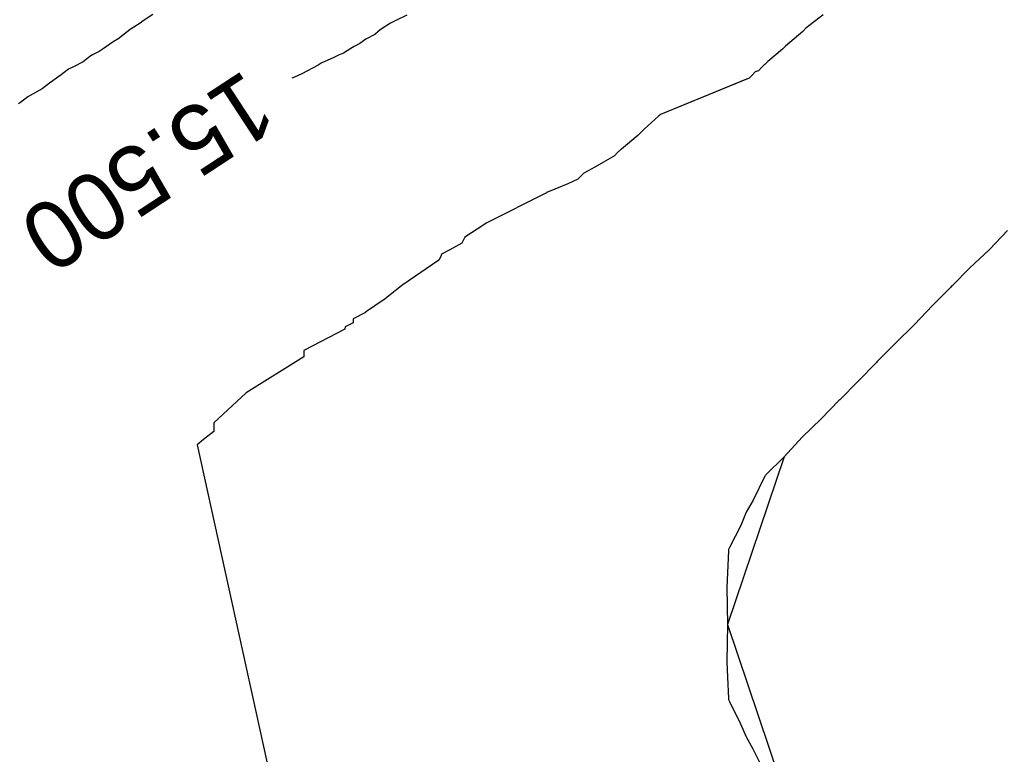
# Model space of a CAD drawing. Extents: x 158343 to 162498, y 431347 to 434500.
# Tile 195 of 220: x 159582 to 159608, y 434119 to 434139. Entities that reach past the tile are written whole.
import ezdxf

# ---------------------------------------------------------------- set-up
doc = ezdxf.new("R2010")
doc.units = 0
doc.header["$LTSCALE"] = 10
doc.header["$MEASUREMENT"] = 0
doc.layers.add('000_arcering', color=8, linetype='CONTINUOUS')
doc.layers.add('def. con-hoogtelijn (index)', color=8, linetype='CONTINUOUS')
doc.styles.add('Style-WORKING', font='WORKING.shx')

# ---------------------------------------------------------------- blocks, each defined once
blk = doc.blocks.new('bestaande hoogtelijnen')
at = {"layer": 'def. con-hoogtelijn (index)'}
for p, q in [((-82.683, 72.075), (-82.849, 71.973)), ((-82.683, 72.075), (-82.849, 71.973)), ((-82.683, 72.075), (-82.849, 71.973)), ((-82.6, 72.138), (-82.683, 72.075)), ((-82.6, 72.138), (-82.683, 72.075)), ((-82.6, 72.138), (-82.683, 72.075)), ((-82.338, 72.304), (-82.6, 72.138)), ((-82.338, 72.304), (-82.6, 72.138)), ((-82.338, 72.304), (-82.6, 72.138)), ((-75.992, 72.072), (-76.268, 71.899)), ((-75.992, 72.072), (-76.268, 71.899)), ((-75.845, 72.143), (-75.992, 72.072)), ((-75.845, 72.143), (-75.992, 72.072)), ((-75.556, 72.29), (-75.845, 72.143)), ((-75.556, 72.29), (-75.845, 72.143)), ((-64.434, 72.295), (-64.898, 71.939)), ((-64.434, 72.295), (-64.898, 71.939)), ((-82.945, 71.909), (-83.227, 71.682)), ((-82.945, 71.909), (-83.227, 71.682)), ((-82.945, 71.909), (-83.227, 71.682)), ((-82.849, 71.973), (-82.945, 71.909)), ((-82.849, 71.973), (-82.945, 71.909)), ((-82.849, 71.973), (-82.945, 71.909)), ((-76.268, 71.899), (-76.412, 71.772)), ((-76.268, 71.899), (-76.412, 71.772)), ((-64.979, 71.853), (-65.437, 71.464)), ((-64.979, 71.853), (-65.437, 71.464)), ((-64.978, 71.855), (-64.979, 71.853)), ((-64.978, 71.855), (-64.979, 71.853)), ((-64.898, 71.939), (-64.978, 71.855)), ((-64.898, 71.939), (-64.978, 71.855)), ((-83.4, 71.573), (-83.668, 71.388)), ((-83.4, 71.573), (-83.668, 71.388)), ((-83.4, 71.573), (-83.668, 71.388)), ((-83.248, 71.669), (-83.4, 71.573)), ((-83.248, 71.669), (-83.4, 71.573)), ((-83.248, 71.669), (-83.4, 71.573)), ((-83.227, 71.682), (-83.248, 71.669)), ((-83.227, 71.682), (-83.248, 71.669)), ((-83.227, 71.682), (-83.248, 71.669)), ((-76.649, 71.65), (-76.81, 71.534)), ((-76.649, 71.65), (-76.81, 71.534)), ((-76.412, 71.772), (-76.649, 71.65)), ((-76.412, 71.772), (-76.649, 71.65)), ((-83.776, 71.315), (-83.953, 71.231)), ((-83.776, 71.315), (-83.953, 71.231)), ((-83.776, 71.315), (-83.953, 71.231)), ((-83.668, 71.388), (-83.776, 71.315)), ((-83.668, 71.388), (-83.776, 71.315)), ((-83.668, 71.388), (-83.776, 71.315)), ((-77.051, 71.4), (-77.245, 71.272)), ((-77.051, 71.4), (-77.245, 71.272)), ((-77.003, 71.422), (-77.051, 71.4)), ((-77.003, 71.422), (-77.051, 71.4)), ((-76.964, 71.45), (-77.003, 71.422)), ((-76.964, 71.45), (-77.003, 71.422)), ((-76.81, 71.534), (-76.964, 71.45)), ((-76.81, 71.534), (-76.964, 71.45)), ((-65.522, 71.382), (-65.912, 71.055)), ((-65.522, 71.382), (-65.912, 71.055)), ((-65.437, 71.464), (-65.522, 71.382)), ((-65.437, 71.464), (-65.522, 71.382)), ((-84.197, 71.046), (-84.456, 70.912)), ((-84.197, 71.046), (-84.456, 70.912)), ((-84.197, 71.046), (-84.456, 70.912)), ((-84.027, 71.182), (-84.197, 71.046)), ((-84.027, 71.182), (-84.197, 71.046)), ((-84.027, 71.182), (-84.197, 71.046)), ((-83.953, 71.231), (-84.027, 71.182)), ((-83.953, 71.231), (-84.027, 71.182)), ((-83.953, 71.231), (-84.027, 71.182)), ((-77.505, 71.155), (-77.841, 71.004)), ((-77.505, 71.155), (-77.841, 71.004)), ((-77.378, 71.225), (-77.505, 71.155)), ((-77.378, 71.225), (-77.505, 71.155)), ((-77.245, 71.272), (-77.378, 71.225)), ((-77.245, 71.272), (-77.378, 71.225)), ((-65.912, 71.055), (-65.992, 70.975)), ((-65.912, 71.055), (-65.992, 70.975)), ((-84.591, 70.843), (-84.822, 70.673)), ((-84.591, 70.843), (-84.822, 70.673)), ((-84.591, 70.843), (-84.822, 70.673)), ((-84.456, 70.912), (-84.591, 70.843)), ((-84.456, 70.912), (-84.591, 70.843)), ((-84.456, 70.912), (-84.591, 70.843)), ((-77.928, 70.955), (-78.364, 70.724)), ((-77.928, 70.955), (-78.364, 70.724)), ((-77.841, 71.004), (-77.928, 70.955)), ((-77.841, 71.004), (-77.928, 70.955)), ((-66.247, 70.772), (-66.331, 70.691)), ((-66.247, 70.772), (-66.331, 70.691)), ((-66.16, 70.801), (-66.247, 70.772)), ((-66.16, 70.801), (-66.247, 70.772)), ((-66.159, 70.803), (-66.16, 70.801)), ((-66.159, 70.803), (-66.16, 70.801)), ((-66.078, 70.888), (-66.159, 70.803)), ((-66.078, 70.888), (-66.159, 70.803)), ((-65.999, 70.968), (-66.078, 70.888)), ((-65.999, 70.968), (-66.078, 70.888)), ((-65.996, 70.972), (-65.999, 70.968)), ((-65.996, 70.972), (-65.999, 70.968)), ((-65.992, 70.975), (-65.996, 70.972)), ((-65.992, 70.975), (-65.996, 70.972)), ((-85.063, 70.498), (-85.294, 70.321)), ((-85.063, 70.498), (-85.294, 70.321)), ((-85.063, 70.498), (-85.294, 70.321)), ((-85.051, 70.506), (-85.063, 70.498)), ((-85.051, 70.506), (-85.063, 70.498)), ((-85.051, 70.506), (-85.063, 70.498)), ((-84.838, 70.661), (-85.051, 70.506)), ((-84.838, 70.661), (-85.051, 70.506)), ((-84.838, 70.661), (-85.051, 70.506)), ((-84.822, 70.673), (-84.838, 70.661)), ((-84.822, 70.673), (-84.838, 70.661)), ((-84.822, 70.673), (-84.838, 70.661)), ((-78.559, 70.636), (-78.63, 70.604)), ((-78.559, 70.636), (-78.63, 70.604)), ((-78.364, 70.724), (-78.559, 70.636)), ((-78.364, 70.724), (-78.559, 70.636)), ((-66.412, 70.609), (-68.776, 69.64)), ((-66.412, 70.609), (-68.776, 69.64)), ((-66.484, 70.579), (-68.776, 69.64)), ((-66.331, 70.691), (-66.412, 70.609)), ((-66.331, 70.691), (-66.412, 70.609)), ((-85.294, 70.321), (-85.618, 70.141)), ((-85.294, 70.321), (-85.618, 70.141)), ((-85.294, 70.321), (-85.618, 70.141)), ((-85.875, 69.961), (-85.925, 69.926)), ((-85.875, 69.961), (-85.925, 69.926)), ((-85.875, 69.961), (-85.925, 69.926)), ((-85.678, 70.107), (-85.875, 69.961)), ((-85.678, 70.107), (-85.875, 69.961)), ((-85.678, 70.107), (-85.875, 69.961)), ((-85.618, 70.141), (-85.678, 70.107)), ((-85.618, 70.141), (-85.678, 70.107)), ((-85.618, 70.141), (-85.678, 70.107)), ((-68.827, 69.599), (-69.218, 69.245)), ((-68.827, 69.599), (-69.218, 69.245)), ((-68.827, 69.599), (-69.218, 69.245)), ((-68.778, 69.638), (-68.827, 69.599)), ((-68.778, 69.638), (-68.827, 69.599)), ((-68.778, 69.638), (-68.827, 69.599)), ((-68.776, 69.64), (-68.778, 69.638)), ((-68.776, 69.64), (-68.778, 69.638)), ((-68.776, 69.64), (-68.778, 69.638)), ((-69.22, 69.243), (-69.383, 69.077)), ((-69.22, 69.243), (-69.383, 69.077)), ((-69.22, 69.243), (-69.383, 69.077)), ((-69.218, 69.245), (-69.22, 69.243)), ((-69.218, 69.245), (-69.22, 69.243)), ((-69.218, 69.245), (-69.22, 69.243)), ((-69.383, 69.077), (-69.825, 68.715)), ((-69.383, 69.077), (-69.825, 68.715)), ((-69.383, 69.077), (-69.825, 68.715)), ((-69.843, 68.703), (-69.925, 68.618)), ((-69.843, 68.703), (-69.925, 68.618)), ((-69.843, 68.703), (-69.925, 68.618)), ((-69.826, 68.714), (-69.843, 68.703)), ((-69.826, 68.714), (-69.843, 68.703)), ((-69.826, 68.714), (-69.843, 68.703)), ((-69.825, 68.715), (-69.826, 68.714)), ((-69.825, 68.715), (-69.826, 68.714)), ((-69.825, 68.715), (-69.826, 68.714)), ((-70.009, 68.536), (-70.538, 68.231)), ((-70.009, 68.536), (-70.538, 68.231)), ((-70.009, 68.536), (-70.538, 68.231)), ((-69.925, 68.618), (-70.009, 68.536)), ((-69.925, 68.618), (-70.009, 68.536)), ((-69.925, 68.618), (-70.009, 68.536)), ((-70.538, 68.231), (-70.825, 68.074)), ((-70.538, 68.231), (-70.825, 68.074)), ((-70.538, 68.231), (-70.825, 68.074)), ((-70.987, 67.908), (-71.256, 67.787)), ((-70.987, 67.908), (-71.256, 67.787)), ((-70.987, 67.908), (-71.256, 67.787)), ((-70.905, 67.988), (-70.987, 67.908)), ((-70.905, 67.988), (-70.987, 67.908)), ((-70.905, 67.988), (-70.987, 67.908)), ((-70.825, 68.074), (-70.905, 67.988)), ((-70.825, 68.074), (-70.905, 67.988)), ((-70.825, 68.074), (-70.905, 67.988)), ((-71.256, 67.787), (-71.756, 67.583)), ((-71.256, 67.787), (-71.756, 67.583)), ((-71.256, 67.787), (-71.756, 67.583)), ((-71.825, 67.549), (-73.422, 66.748)), ((-71.825, 67.549), (-73.422, 66.748)), ((-71.825, 67.549), (-73.422, 66.748)), ((-71.823, 67.553), (-71.825, 67.549)), ((-71.823, 67.553), (-71.825, 67.549)), ((-71.823, 67.553), (-71.825, 67.549)), ((-71.821, 67.556), (-71.823, 67.553)), ((-71.821, 67.556), (-71.823, 67.553)), ((-71.821, 67.556), (-71.823, 67.553)), ((-71.756, 67.583), (-71.821, 67.556)), ((-71.756, 67.583), (-71.821, 67.556)), ((-71.756, 67.583), (-71.821, 67.556)), ((-73.502, 66.689), (-74.008, 66.361)), ((-73.502, 66.689), (-74.008, 66.361)), ((-73.502, 66.689), (-74.008, 66.361)), ((-73.492, 66.696), (-73.502, 66.689)), ((-73.492, 66.696), (-73.502, 66.689)), ((-73.492, 66.696), (-73.502, 66.689)), ((-73.422, 66.748), (-73.492, 66.696)), ((-73.422, 66.748), (-73.492, 66.696)), ((-73.422, 66.748), (-73.492, 66.696)), ((-74.008, 66.361), (-74.06, 66.254)), ((-74.008, 66.361), (-74.06, 66.254)), ((-74.008, 66.361), (-74.06, 66.254)), ((-59.513, 66.54), (-59.992, 66.034)), ((-59.513, 66.54), (-59.992, 66.034)), ((-74.408, 66.027), (-74.627, 65.904)), ((-74.408, 66.027), (-74.627, 65.904)), ((-74.408, 66.027), (-74.627, 65.904)), ((-74.09, 66.201), (-74.408, 66.027)), ((-74.09, 66.201), (-74.408, 66.027)), ((-74.09, 66.201), (-74.408, 66.027)), ((-74.06, 66.254), (-74.09, 66.201)), ((-74.06, 66.254), (-74.09, 66.201)), ((-74.06, 66.254), (-74.09, 66.201)), ((-60, 66.026), (-60.513, 65.54)), ((-60, 66.026), (-60.513, 65.54)), ((-59.992, 66.034), (-60, 66.026)), ((-59.992, 66.034), (-60, 66.026)), ((-74.651, 65.845), (-74.701, 65.747)), ((-74.651, 65.845), (-74.701, 65.747)), ((-74.651, 65.845), (-74.701, 65.747)), ((-74.627, 65.904), (-74.651, 65.845)), ((-74.627, 65.904), (-74.651, 65.845)), ((-74.627, 65.904), (-74.651, 65.845)), ((-74.701, 65.747), (-75.693, 65.072)), ((-74.701, 65.747), (-75.693, 65.072)), ((-74.701, 65.747), (-75.693, 65.072)), ((-60.513, 65.54), (-60.992, 65.061)), ((-60.513, 65.54), (-60.992, 65.061)), ((-75.697, 65.062), (-76.082, 64.757)), ((-75.697, 65.062), (-76.082, 64.757)), ((-75.697, 65.062), (-76.082, 64.757)), ((-75.693, 65.072), (-75.697, 65.062)), ((-75.693, 65.072), (-75.697, 65.062)), ((-75.693, 65.072), (-75.697, 65.062)), ((-61.037, 65.019), (-61.511, 64.538)), ((-61.037, 65.019), (-61.511, 64.538)), ((-60.992, 65.061), (-61.037, 65.019)), ((-60.992, 65.061), (-61.037, 65.019)), ((-61.014, 65.041), (-61.037, 65.019)), ((-61.014, 65.041), (-61.037, 65.019)), ((-60.992, 65.061), (-61.014, 65.041)), ((-60.992, 65.061), (-61.014, 65.041)), ((-76.082, 64.757), (-76.153, 64.699)), ((-76.082, 64.757), (-76.153, 64.699)), ((-76.082, 64.757), (-76.153, 64.699)), ((-76.161, 64.693), (-76.66, 64.359)), ((-76.161, 64.693), (-76.66, 64.359)), ((-76.161, 64.693), (-76.66, 64.359)), ((-76.153, 64.699), (-76.161, 64.693)), ((-76.153, 64.699), (-76.161, 64.693)), ((-76.153, 64.699), (-76.161, 64.693)), ((-61.511, 64.538), (-61.992, 64.028)), ((-61.511, 64.538), (-61.992, 64.028)), ((-76.987, 64.177), (-76.992, 64.078)), ((-76.987, 64.177), (-76.992, 64.078)), ((-76.987, 64.177), (-76.992, 64.078)), ((-76.661, 64.354), (-76.987, 64.177)), ((-76.661, 64.354), (-76.987, 64.177)), ((-76.661, 64.354), (-76.987, 64.177)), ((-76.66, 64.359), (-76.661, 64.354)), ((-76.66, 64.359), (-76.661, 64.354)), ((-76.66, 64.359), (-76.661, 64.354)), ((-77.207, 63.964), (-77.21, 63.901)), ((-77.207, 63.964), (-77.21, 63.901)), ((-77.207, 63.964), (-77.21, 63.901)), ((-76.992, 64.078), (-77.207, 63.964)), ((-76.992, 64.078), (-77.207, 63.964)), ((-76.992, 64.078), (-77.207, 63.964)), ((-62.001, 64.018), (-62.503, 63.53)), ((-62.001, 64.018), (-62.503, 63.53)), ((-61.992, 64.028), (-62.001, 64.018)), ((-61.992, 64.028), (-62.001, 64.018)), ((-77.21, 63.901), (-78.307, 63.332)), ((-77.21, 63.901), (-78.307, 63.332)), ((-77.21, 63.901), (-78.307, 63.332)), ((-62.503, 63.53), (-62.992, 63.039)), ((-62.503, 63.53), (-62.992, 63.039)), ((-78.305, 63.165), (-79.843, 62.203)), ((-78.305, 63.165), (-79.843, 62.203)), ((-78.305, 63.165), (-79.843, 62.203)), ((-78.307, 63.332), (-78.307, 63.329)), ((-78.307, 63.332), (-78.307, 63.329)), ((-78.307, 63.332), (-78.307, 63.329)), ((-78.307, 63.329), (-78.305, 63.165)), ((-78.307, 63.329), (-78.305, 63.165)), ((-78.307, 63.329), (-78.305, 63.165)), ((-78.305, 63.165), (-78.305, 63.165)), ((-78.305, 63.165), (-78.305, 63.165)), ((-78.305, 63.165), (-78.305, 63.165)), ((-63.013, 63.018), (-63.992, 62.02)), ((-63.013, 63.018), (-63.992, 62.02)), ((-62.992, 63.039), (-63.013, 63.018)), ((-62.992, 63.039), (-63.013, 63.018)), ((-63.002, 63.029), (-63.013, 63.018)), ((-63.002, 63.029), (-63.013, 63.018)), ((-62.992, 63.039), (-63.002, 63.029)), ((-62.992, 63.039), (-63.002, 63.029)), ((-79.843, 62.203), (-80.71, 61.403)), ((-79.843, 62.203), (-80.71, 61.403)), ((-79.843, 62.203), (-80.71, 61.403)), ((-63.994, 62.019), (-64.487, 61.513)), ((-63.994, 62.019), (-64.487, 61.513)), ((-63.992, 62.02), (-63.994, 62.019)), ((-63.992, 62.02), (-63.994, 62.019)), ((-80.71, 61.403), (-80.713, 61.239)), ((-80.71, 61.403), (-80.713, 61.239)), ((-80.71, 61.403), (-80.713, 61.239)), ((-64.487, 61.513), (-64.992, 61.018)), ((-64.487, 61.513), (-64.992, 61.018)), ((-80.71, 61.169), (-80.984, 60.959)), ((-80.71, 61.169), (-80.984, 60.959)), ((-80.71, 61.169), (-80.984, 60.959)), ((-80.713, 61.239), (-80.713, 61.237)), ((-80.713, 61.239), (-80.713, 61.237)), ((-80.713, 61.239), (-80.713, 61.237)), ((-80.713, 61.237), (-80.71, 61.169)), ((-80.713, 61.237), (-80.71, 61.169)), ((-80.713, 61.237), (-80.71, 61.169)), ((-80.984, 60.959), (-81.159, 60.819)), ((-80.984, 60.959), (-81.159, 60.819)), ((-80.984, 60.959), (-81.159, 60.819)), ((-81.159, 60.819), (-77.825, 45.656)), ((-81.159, 60.819), (-77.825, 45.656)), ((-81.159, 60.819), (-77.825, 45.656)), ((-64.992, 61.018), (-65.472, 60.499)), ((-64.992, 61.018), (-65.472, 60.499)), ((-65.472, 60.499), (-66.994, 56.021)), ((-65.472, 60.499), (-66.994, 56.021)), ((-65.472, 60.499), (-65.965, 60.019)), ((-65.472, 60.499), (-65.965, 60.019)), ((-65.992, 59.977), (-66.308, 59.335)), ((-65.992, 59.977), (-66.308, 59.335)), ((-65.976, 60.002), (-65.992, 59.977)), ((-65.976, 60.002), (-65.992, 59.977)), ((-65.965, 60.019), (-65.976, 60.002)), ((-65.965, 60.019), (-65.976, 60.002)), ((-66.308, 59.335), (-66.488, 59.019)), ((-66.308, 59.335), (-66.488, 59.019)), ((-66.488, 59.019), (-66.637, 58.664)), ((-66.488, 59.019), (-66.637, 58.664)), ((-66.637, 58.664), (-66.934, 58.077)), ((-66.637, 58.664), (-66.934, 58.077)), ((-66.964, 57.991), (-66.992, 57.4)), ((-66.964, 57.991), (-66.992, 57.4)), ((-66.961, 58.019), (-66.964, 57.991)), ((-66.961, 58.019), (-66.964, 57.991)), ((-66.934, 58.077), (-66.961, 58.019)), ((-66.934, 58.077), (-66.961, 58.019)), ((-66.992, 57.4), (-67.006, 57.019)), ((-66.992, 57.4), (-67.006, 57.019)), ((-67.006, 57.019), (-67.006, 57.005)), ((-67.006, 57.019), (-67.006, 57.005)), ((-67.006, 57.005), (-66.994, 56.021)), ((-67.006, 57.005), (-66.994, 56.021)), ((-66.994, 56.017), (-67.006, 55.033)), ((-66.994, 56.017), (-67.006, 55.033)), ((-66.994, 56.021), (-66.994, 56.017)), ((-66.994, 56.021), (-66.994, 56.017)), ((-66.994, 56.017), (-65.479, 51.531)), ((-66.994, 56.017), (-65.479, 51.531)), ((-67.006, 55.033), (-67.006, 55.019)), ((-67.006, 55.033), (-67.006, 55.019)), ((-67.006, 55.019), (-66.992, 54.612)), ((-67.006, 55.019), (-66.992, 54.612)), ((-66.992, 54.612), (-66.966, 54.045)), ((-66.992, 54.612), (-66.966, 54.045)), ((-66.966, 54.045), (-66.964, 54.019)), ((-66.966, 54.045), (-66.964, 54.019)), ((-66.964, 54.019), (-66.938, 53.965)), ((-66.964, 54.019), (-66.938, 53.965)), ((-66.938, 53.965), (-66.64, 53.37)), ((-66.938, 53.965), (-66.64, 53.37)), ((-66.64, 53.37), (-66.491, 53.019)), ((-66.64, 53.37), (-66.491, 53.019)), ((-66.491, 53.019), (-66.311, 52.7)), ((-66.491, 53.019), (-66.311, 52.7)), ((-66.311, 52.7), (-65.992, 52.061)), ((-66.311, 52.7), (-65.992, 52.061))]:
    blk.add_line(p, q, dxfattribs=at)
at = {"layer": 'def. con-hoogtelijn (index)', "style": 'Style-WORKING'}
blk.add_text('15.500', height=1.8, rotation=213.2248, dxfattribs=at).set_placement((-79.876, 70.863))
blk.add_text('15.500', height=1.8, rotation=213.2248, dxfattribs=at).set_placement((-79.876, 70.863))

msp = doc.modelspace()

# ---------------------------------------------------------------- block references
at = {"layer": '000_arcering'}
msp.add_blockref('bestaande hoogtelijnen', (159667.804, 434066.432), dxfattribs=at)

doc.saveas('drawing.dxf')
